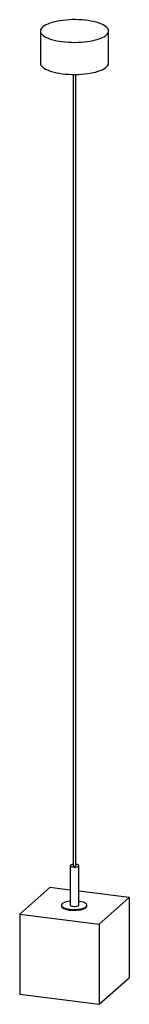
# Paper-space layout '_Dimétrica' of a CAD drawing. Header units: millimetres. Extents: x -64 to 64, y -21 to 1135.
import ezdxf

# ---------------------------------------------------------------- set-up
doc = ezdxf.new("R2010")
doc.units = ezdxf.units.MM

psp = doc.layouts.new('_Dimétrica')

# ---------------------------------------------------------------- linework, layer by layer
at = {"color": 7, "linetype": 'Continuous', "lineweight": 25}
for p, q in [((-40, 1121.9), (-40, 1084.2)), ((40, 1084.2), (40, 1121.9)), ((-1.5, 1070.9), (-1.5, 141.4)), ((1.5, 141.4), (1.5, 1070.9)), ((-5, 141.4), (-5, 95.2)), ((5, 95.2), (5, 141.4)), ((-29.1, 115.8), (-64.4, 84.6)), ((-5, 112.7), (-29.1, 115.8)), ((64.4, 104), (5, 111.5)), ((-15.4, 94.9), (-15.4, 94)), ((14.6, 94), (14.6, 94.9)), ((29.1, 72.8), (64.4, 104)), ((64.4, 104), (64.4, 9.7)), ((-64.4, 84.6), (29.1, 72.8)), ((-64.4, 84.6), (-64.4, -9.7)), ((29.1, 72.8), (29.1, -21.5)), ((29.1, -21.5), (64.4, 9.7)), ((-64.4, -9.7), (29.1, -21.5))]:
    psp.add_line(p, q, dxfattribs=at)
at = {"color": 7, "linetype": 'Continuous', "lineweight": 25, "flags": 128}
for points in [[(-14.1, 1109.5), (-10.6, 1109.1), (-6.9, 1108.8), (-3.2, 1108.7), (0.5, 1108.6), (4.3, 1108.7), (8, 1108.9), (11.6, 1109.2), (15.2, 1109.6), (18.6, 1110.1), (21.8, 1110.8), (24.8, 1111.5), (27.7, 1112.3), (30.3, 1113.2), (32.6, 1114.2), (34.6, 1115.3), (36.3, 1116.4), (37.7, 1117.5), (38.8, 1118.7), (39.5, 1119.9), (39.9, 1121.2), (40, 1122.4), (39.7, 1123.7), (39, 1124.9), (38, 1126.1), (36.6, 1127.3), (35, 1128.4), (33, 1129.5), (30.8, 1130.5), (28.2, 1131.4), (25.4, 1132.2), (22.4, 1133), (19.2, 1133.6), (15.9, 1134.2), (12.4, 1134.6), (8.8, 1135), (5.1, 1135.2), (1.3, 1135.3), (-2.4, 1135.3), (-6.2, 1135.1), (-9.8, 1134.9), (-13.4, 1134.5), (-16.9, 1134), (-20.2, 1133.5), (-23.3, 1132.8), (-26.3, 1132), (-29, 1131.1), (-31.4, 1130.2), (-33.6, 1129.2), (-35.5, 1128.1), (-37.1, 1126.9), (-38.3, 1125.8), (-39.2, 1124.6), (-39.8, 1123.3), (-40, 1122.1), (-39.9, 1120.8), (-39.4, 1119.6), (-38.5, 1118.4), (-37.4, 1117.2), (-35.9, 1116), (-34, 1114.9), (-31.9, 1113.9), (-29.5, 1112.9), (-26.9, 1112.1), (-24, 1111.3), (-20.9, 1110.6), (-17.6, 1110), (-14.1, 1109.5)], [(-40, 1084.2), (-39.9, 1083.1), (-39.4, 1081.9), (-38.5, 1080.7), (-37.4, 1079.5), (-35.9, 1078.3), (-34, 1077.2), (-31.9, 1076.2), (-29.5, 1075.2), (-26.9, 1074.4), (-24, 1073.6), (-20.9, 1072.9), (-17.6, 1072.3), (-14.1, 1071.8)], [(-14.1, 1071.8), (-10.6, 1071.4), (-6.9, 1071.1), (-3.2, 1070.9), (0.5, 1070.9), (4.3, 1071), (8, 1071.2), (11.6, 1071.5), (15.2, 1071.9), (18.6, 1072.4), (21.8, 1073.1), (24.8, 1073.8), (27.7, 1074.6), (30.3, 1075.5), (32.6, 1076.5), (34.6, 1077.5), (36.3, 1078.7), (37.7, 1079.8), (38.8, 1081), (39.5, 1082.2), (39.9, 1083.5), (40, 1084.2)], [(-1.5, 143), (-1.6, 143), (-2.8, 142.8), (-3.8, 142.5), (-4.5, 142.1), (-4.9, 141.7), (-5, 141.2), (-4.6, 140.8), (-3.9, 140.4), (-3, 140.1), (-1.8, 139.9)], [(-1.8, 139.9), (-0.4, 139.8), (0.9, 139.8), (2.2, 139.9), (3.3, 140.2), (4.2, 140.5), (4.8, 140.9), (5, 141.4), (4.8, 141.8), (4.3, 142.3), (3.5, 142.6), (2.4, 142.9), (1.5, 143)], [(-1.5, 141.4), (-1.5, 141.4), (-1.4, 141.2), (-1, 141.1), (-0.5, 141)], [(-0.5, 141), (0, 140.9), (0.6, 141), (1.1, 141.1), (1.4, 141.2), (1.5, 141.4)], [(-5, 99.7), (-5.2, 99.6), (-7.3, 99.3), (-9.3, 98.9), (-11, 98.4), (-12.5, 97.9), (-13.7, 97.2), (-14.6, 96.5), (-15.1, 95.8), (-15.4, 95), (-15.2, 94.2), (-14.7, 93.5), (-13.9, 92.8), (-12.8, 92.1), (-11.3, 91.5), (-9.6, 91), (-7.7, 90.6), (-5.7, 90.2)], [(-15.4, 94), (-15.2, 93.3), (-14.7, 92.5), (-13.9, 91.8), (-12.8, 91.2), (-11.3, 90.6), (-9.6, 90), (-7.7, 89.6), (-5.7, 89.3)], [(-5.7, 90.2), (-3.5, 90), (-1.2, 89.9), (1.1, 89.9), (3.4, 90.1), (5.5, 90.3), (7.6, 90.7), (9.4, 91.1), (11.1, 91.7), (12.4, 92.3), (13.5, 93), (14.2, 93.7), (14.6, 94.4), (14.6, 95.2), (14.3, 96), (13.6, 96.7), (12.7, 97.4), (11.4, 98), (9.8, 98.6), (8, 99.1), (6, 99.4), (5, 99.6)], [(-5.7, 89.3), (-3.5, 89.1), (-1.2, 89), (1.1, 89), (3.4, 89.1), (5.5, 89.4), (7.6, 89.7), (9.4, 90.2), (11.1, 90.7), (12.4, 91.3), (13.5, 92), (14.2, 92.7), (14.6, 93.5), (14.6, 94)], [(-5, 95.2), (-5, 95), (-4.6, 94.6), (-3.9, 94.2), (-3, 93.9), (-1.8, 93.7)], [(-1.8, 93.7), (-0.4, 93.6), (0.9, 93.6), (2.2, 93.7), (3.3, 94), (4.2, 94.3), (4.8, 94.7), (5, 95.2), (5, 95.2)]]:
    psp.add_lwpolyline(points, dxfattribs=at)

doc.saveas('drawing.dxf')
